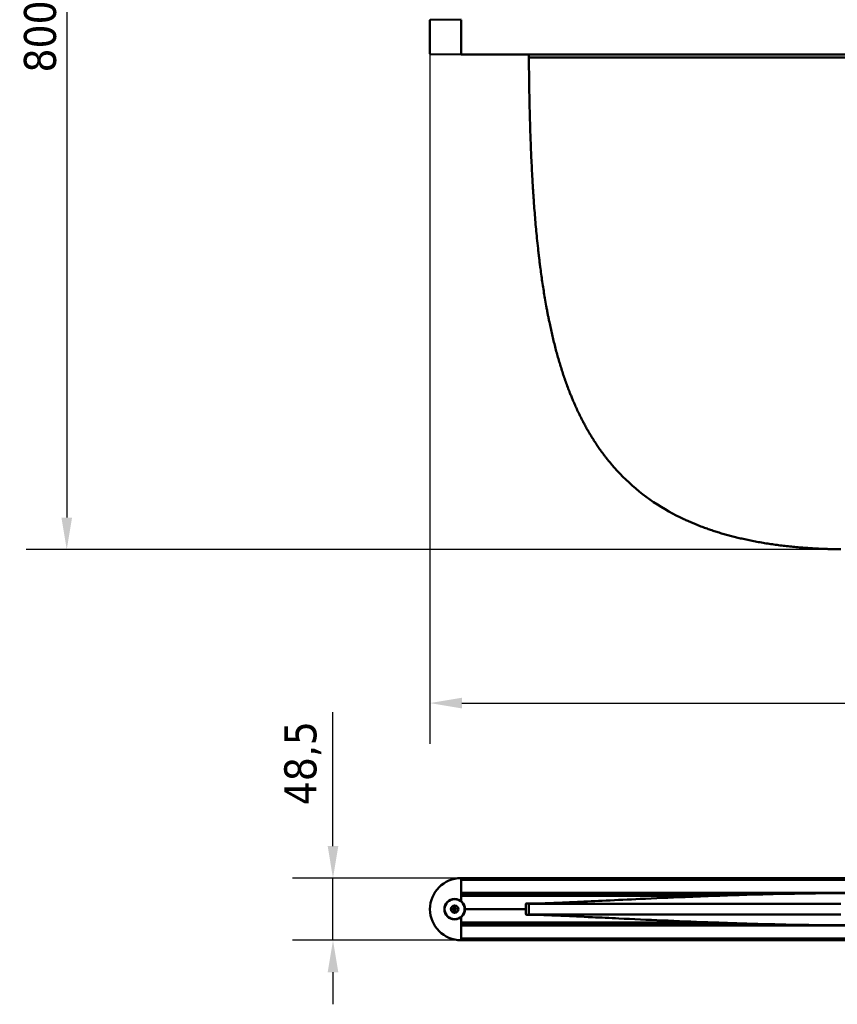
# Model space of a CAD drawing. Header units: millimetres. Extents: x 448 to 2336, y 1062 to 2601.
# Tile 1 of 10: x 448 to 1087, y 1067 to 1836. Entities that reach past the tile are written whole.
import ezdxf

# ---------------------------------------------------------------- set-up
doc = ezdxf.new("R2010")
doc.units = ezdxf.units.MM
doc.header["$LTSCALE"] = 10
doc.layers.add('Quota (ISO)', color=7, linetype='Continuous', lineweight=25)
doc.layers.add('Visibile (ISO)', color=7, linetype='Continuous', lineweight=50)
doc.styles.add('Testo nota (ISO)', font='tahoma.ttf')
doc.dimstyles.new('PENTA', dxfattribs={"dimscale": 10, "dimtxt": 2.5, "dimasz": 2.5, "dimexe": 3.175, "dimexo": 0, "dimgap": 0.762, "dimtad": 1, "dimrnd": 1e-08, "dimtxsty": 'Testo nota (ISO)', "dimcen": 0.09, "dimdle": 10, "dimclrd": 256, "dimclre": 256, "dimclrt": 256, "dimazin": 2, "dimtfac": 0.8, "dimtmove": 0, "dimatfit": 3, "dimfxl": 1, "dimtolj": 1, "dimlwd": -1, "dimlwe": -1, "dimarcsym": 0})

# ---------------------------------------------------------------- blocks, each defined once
blk = doc.blocks.new('*D7')
at = {"layer": 'Defpoints', "color": 0, "transparency": 16777216}
for p in [(768.68, 1809.46), (1827.18, 1809.46), (1827.18, 1302.6)]:
    blk.add_point(p, dxfattribs=at)
at = {"layer": 'Quota (ISO)', "transparency": 16777216}
for p, q in [((768.68, 1809.46), (768.68, 1270.85)), ((1827.18, 1809.46), (1827.18, 1270.85)), ((793.68, 1302.6), (1802.18, 1302.6))]:
    blk.add_line(p, q, dxfattribs=at)
for points in [[(793.68, 1306.77), (793.68, 1298.43), (768.68, 1302.6)], [(1802.18, 1306.77), (1802.18, 1298.43), (1827.18, 1302.6)]]:
    blk.add_solid(points, dxfattribs=at)
at = {"layer": 'Quota (ISO)', "transparency": 16777216, "insert": (1248.6, 1342), "char_height": 25, "attachment_point": 1, "style": 'Testo nota (ISO)'}
blk.add_mtext('\\A1;1058,5', dxfattribs=at)
blk = doc.blocks.new('*D20')
at = {"layer": 'Defpoints', "color": 0, "transparency": 16777216}
for p in [(1083.97, 2222.42), (485, 1422.42), (1083.97, 1422.42)]:
    blk.add_point(p, dxfattribs=at)
at = {"layer": 'Quota (ISO)', "transparency": 16777216}
for p, q in [((1083.97, 2222.42), (453.25, 2222.42)), ((485, 2197.42), (485, 1447.42)), ((1083.97, 1422.42), (453.25, 1422.42))]:
    blk.add_line(p, q, dxfattribs=at)
for points in [[(480.83, 2197.42), (489.17, 2197.42), (485, 2222.42)], [(480.83, 1447.42), (489.17, 1447.42), (485, 1422.42)]]:
    blk.add_solid(points, dxfattribs=at)
at = {"layer": 'Quota (ISO)', "transparency": 16777216, "insert": (464.31, 1823), "char_height": 25, "attachment_point": 5, "rotation": 90, "style": 'Testo nota (ISO)'}
blk.add_mtext('\\A1;800', dxfattribs=at)
blk = doc.blocks.new('*D29')
at = {"layer": 'Defpoints', "color": 0, "transparency": 16777216}
for p in [(792.93, 1165.95), (692.93, 1117.45), (792.93, 1117.45)]:
    blk.add_point(p, dxfattribs=at)
at = {"layer": 'Quota (ISO)', "transparency": 16777216}
for p, q in [((692.93, 1190.95), (692.93, 1295.45)), ((792.93, 1165.95), (661.18, 1165.95)), ((692.93, 1117.45), (692.93, 1165.95)), ((792.93, 1117.45), (661.18, 1117.45)), ((692.93, 1092.45), (692.93, 1067.45))]:
    blk.add_line(p, q, dxfattribs=at)
for points in [[(688.77, 1190.95), (697.1, 1190.95), (692.93, 1165.95)], [(688.77, 1092.45), (697.1, 1092.45), (692.93, 1117.45)]]:
    blk.add_solid(points, dxfattribs=at)
at = {"layer": 'Quota (ISO)', "transparency": 16777216, "insert": (669.42, 1255.7), "char_height": 25, "attachment_point": 5, "rotation": 90, "style": 'Testo nota (ISO)'}
blk.add_mtext('\\A1;48,5', dxfattribs=at)

msp = doc.modelspace()

# ---------------------------------------------------------------- linework, layer by layer
at = {"layer": 'Visibile (ISO)'}
for p, q in [((768.683, 1835.741), (768.683, 1809.46)), ((768.93, 1835.991), (792.933, 1836.2)), ((792.933, 1809.2), (792.933, 1836)), ((792.933, 1835.95), (792.933, 1809.25)), ((792.933, 1809), (768.93, 1809.21)), ((792.933, 1809.2), (792.933, 1809)), ((1802.933, 1809), (792.933, 1809)), ((845.933, 1806.598), (845.933, 1809)), ((912.884, 1486.129), (910.82, 1488.501)), ((914.994, 1483.796), (912.884, 1486.129)), ((917.148, 1481.505), (914.994, 1483.796)), ((919.349, 1479.255), (917.148, 1481.505)), ((921.595, 1477.047), (919.349, 1479.255)), ((924.12, 1474.666), (921.595, 1477.047)), ((926.7, 1472.337), (924.12, 1474.666)), ((929.334, 1470.062), (926.7, 1472.337)), ((932.023, 1467.841), (929.334, 1470.062)), ((934.765, 1465.675), (932.023, 1467.841)), ((937.561, 1463.563), (934.765, 1465.675)), ((940.409, 1461.508), (937.561, 1463.563)), ((943.309, 1459.508), (940.409, 1461.508)), ((946.26, 1457.564), (943.309, 1459.508)), ((949.262, 1455.677), (946.26, 1457.564)), ((952.315, 1453.847), (949.262, 1455.677)), ((955.156, 1452.218), (952.315, 1453.847)), ((958.038, 1450.638), (955.156, 1452.218)), ((960.959, 1449.105), (958.038, 1450.638)), ((963.921, 1447.619), (960.959, 1449.105)), ((966.92, 1446.181), (963.921, 1447.619)), ((792.933, 1165.952), (792.933, 1165.752)), ((792.933, 1165.952), (1533.433, 1165.952)), ((792.933, 1165.752), (792.933, 1164.756)), ((792.933, 1147.947), (792.933, 1165.702)), ((1533.433, 1164.556), (792.933, 1164.556)), ((792.933, 1154.348), (1533.433, 1154.348)), ((792.933, 1154.148), (792.933, 1152.892)), ((1008.199, 1152.692), (792.933, 1152.692)), ((802.734, 1152.366), (792.933, 1152.452)), ((793.933, 1152.212), (994.036, 1152.212)), ((853.94, 1146.152), (844.091, 1146.152)), ((855.643, 1146.212), (844.433, 1146.212)), ((845.933, 1137.454), (845.933, 1145.951)), ((959.318, 1152.452), (1000.933, 1152.452)), ((980.818, 1145.953), (980.818, 1145.953)), ((992.586, 1145.952), (988.789, 1145.952)), ((996.423, 1145.952), (992.586, 1145.952)), ((1000.3, 1145.952), (996.423, 1145.952)), ((1004.216, 1145.952), (1000.3, 1145.952)), ((1008.17, 1145.952), (1004.216, 1145.952)), ((1012.159, 1145.952), (1008.17, 1145.952)), ((1014.503, 1145.952), (1012.159, 1145.952)), ((1016.858, 1145.952), (1014.503, 1145.952)), ((1019.224, 1145.952), (1016.858, 1145.952)), ((1021.602, 1145.952), (1019.224, 1145.952)), ((1023.99, 1145.952), (1021.602, 1145.952)), ((1026.389, 1145.952), (1023.99, 1145.952)), ((1031.217, 1145.952), (1026.389, 1145.952)), ((1036.085, 1145.952), (1031.217, 1145.952)), ((1040.99, 1145.952), (1036.085, 1145.952)), ((1045.931, 1145.952), (1040.99, 1145.952)), ((1050.905, 1145.952), (1045.931, 1145.952)), ((1055.911, 1145.952), (1050.905, 1145.952)), ((1060.947, 1145.952), (1055.911, 1145.952)), ((1066.012, 1145.952), (1060.947, 1145.952)), ((1071.103, 1145.952), (1066.012, 1145.952)), ((1074.152, 1145.952), (1071.103, 1145.952)), ((1077.209, 1145.952), (1074.152, 1145.952)), ((1080.313, 1145.952), (1077.209, 1145.952)), ((1083.425, 1145.952), (1080.313, 1145.952)), ((1089.636, 1145.952), (1083.425, 1145.952)), ((843.433, 1141.712), (795.933, 1141.712)), ((843.433, 1141.712), (795.933, 1141.712)), ((843.433, 1145.212), (843.433, 1141.712)), ((843.433, 1138.212), (843.433, 1141.712)), ((792.933, 1117.702), (792.933, 1135.457)), ((792.933, 1130.952), (802.734, 1131.038)), ((792.933, 1130.712), (1008.211, 1130.712)), ((792.933, 1130.512), (792.933, 1129.256)), ((793.933, 1131.212), (993.487, 1131.212)), ((844.153, 1137.252), (853.951, 1137.252)), ((855.095, 1137.212), (844.433, 1137.212)), ((877.135, 1137.452), (876.311, 1137.452)), ((877.976, 1137.452), (877.135, 1137.452)), ((882.403, 1137.452), (881.519, 1137.452)), ((883.304, 1137.452), (882.403, 1137.452)), ((884.205, 1137.452), (883.304, 1137.452)), ((885.122, 1137.452), (884.205, 1137.452)), ((1000.933, 1130.952), (959.318, 1130.952)), ((980.818, 1137.452), (980.818, 1137.451)), ((992.586, 1137.452), (988.789, 1137.452)), ((996.423, 1137.452), (992.586, 1137.452)), ((1000.3, 1137.452), (996.423, 1137.452)), ((1004.216, 1137.452), (1000.3, 1137.452)), ((1008.17, 1137.452), (1004.216, 1137.452)), ((1012.159, 1137.452), (1008.17, 1137.452)), ((1014.503, 1137.452), (1012.159, 1137.452)), ((1016.858, 1137.452), (1014.503, 1137.452)), ((1019.224, 1137.452), (1016.858, 1137.452)), ((1021.602, 1137.452), (1019.224, 1137.452)), ((1023.99, 1137.452), (1021.602, 1137.452)), ((1026.389, 1137.452), (1023.99, 1137.452)), ((1031.217, 1137.452), (1026.389, 1137.452)), ((1036.085, 1137.452), (1031.217, 1137.452)), ((1040.99, 1137.452), (1036.085, 1137.452)), ((1045.931, 1137.452), (1040.99, 1137.452)), ((1050.905, 1137.452), (1045.931, 1137.452)), ((1055.911, 1137.452), (1050.905, 1137.452)), ((1060.947, 1137.452), (1055.911, 1137.452)), ((1066.012, 1137.452), (1060.947, 1137.452)), ((1071.103, 1137.452), (1066.012, 1137.452)), ((1074.152, 1137.452), (1071.103, 1137.452)), ((1077.209, 1137.452), (1074.152, 1137.452)), ((1080.313, 1137.452), (1077.209, 1137.452)), ((1083.425, 1137.452), (1080.313, 1137.452)), ((1089.636, 1137.452), (1083.425, 1137.452)), ((1533.433, 1129.056), (792.933, 1129.056)), ((792.933, 1118.848), (1533.433, 1118.848)), ((792.933, 1118.648), (792.933, 1117.652)), ((792.933, 1117.652), (792.933, 1117.452)), ((1533.433, 1117.452), (792.933, 1117.452))]:
    msp.add_line(p, q, dxfattribs=at)
for radius in [8, 7.8, 2.9, 2.7, 1.229, 0.75]:
    msp.add_circle((787.933, 1141.702), radius, dxfattribs=at)
for centre, radius, start, end in [((768.933, 1835.741), 0.25, 90.5, 180), ((768.933, 1809.46), 0.25, 180, 269.5), ((792.933, 1141.702), 24.25, 90, 270), ((793.933, 1151.212), 1, 90, 180), ((802.733, 1152.166), 0.2, 13.159027, 89.5), ((844.433, 1145.212), 1, 90, 180), ((844.433, 1145.192), 1, 106.260205, 180), ((959.318, 1151.452), 1, 89.999985, 130.550023), ((844.433, 1138.212), 1, 180, 270), ((793.933, 1132.212), 1, 180, 270), ((802.733, 1131.238), 0.2, 270.5, 352.665918), ((959.318, 1131.952), 1, 227.750266, 270.000015)]:
    msp.add_arc(centre, radius, start, end, dxfattribs=at)
for points, knots in [([(845.933, 1806.598), (849.292, 1806.598), (852.597, 1806.595), (855.923, 1806.593), (870.199, 1806.583), (884.855, 1806.598), (899.277, 1806.598), (904.804, 1806.598), (910.31, 1806.601), (915.826, 1806.602), (935.811, 1806.608), (955.911, 1806.605), (975.941, 1806.601), (981.765, 1806.6), (987.584, 1806.598), (993.407, 1806.598), (1007.564, 1806.598), (1021.707, 1806.59), (1035.866, 1806.591), (1045.86, 1806.592), (1055.862, 1806.599), (1065.855, 1806.599), (1075.86, 1806.599), (1085.865, 1806.606), (1095.87, 1806.607), (1109.117, 1806.609), (1122.364, 1806.599), (1135.612, 1806.599), (1142.363, 1806.599), (1149.12, 1806.595), (1155.875, 1806.594), (1175.86, 1806.59), (1195.822, 1806.598), (1215.799, 1806.598), (1216.842, 1806.598), (1217.884, 1806.598), (1218.926, 1806.598), (1237.903, 1806.598), (1256.982, 1806.61), (1275.914, 1806.605), (1283.246, 1806.603), (1290.556, 1806.598), (1297.905, 1806.598), (1310.512, 1806.598), (1323.315, 1806.584), (1335.808, 1806.593), (1339.141, 1806.595), (1342.454, 1806.598), (1345.818, 1806.598)], [0, 0, 0, 0, 10.0780569, 10.0780569, 10.0780569, 53.344741, 53.344741, 53.344741, 69.9249561, 69.9249561, 69.9249561, 130.0041715, 130.0041715, 130.0041715, 147.4748858, 147.4748858, 147.4748858, 189.9454949, 189.9454949, 189.9454949, 219.9220148, 219.9220148, 219.9220148, 249.9373409, 249.9373409, 249.9373409, 289.6791487, 289.6791487, 289.6791487, 309.9341747, 309.9341747, 309.9341747, 369.8668955, 369.8668955, 369.8668955, 372.9933469, 372.9933469, 372.9933469, 429.9243702, 429.9243702, 429.9243702, 451.9727972, 451.9727972, 451.9727972, 489.7928175, 489.7928175, 489.7928175, 499.8851894, 499.8851894, 499.8851894, 499.8851894]), ([(895.806, 1509.017), (895.511, 1509.498), (895.216, 1509.978), (894.625, 1510.94), (894.329, 1511.42), (894.034, 1511.901)], [-0.33853328, -0.33853328, -0.33853328, -0.33853328, -0.16928198, -0.16928198, -0.00003068, -0.00003068, -0.00003068, -0.00003068]), ([(910.82, 1488.501), (910.484, 1488.903), (910.147, 1489.305), (909.474, 1490.109), (909.138, 1490.511), (908.801, 1490.913)], [-0.31453402, -0.31453402, -0.31453402, -0.31453402, -0.15727229, -0.15727229, -0.00001054, -0.00001054, -0.00001054, -0.00001054]), ([(988.789, 1437.471), (988.164, 1437.687), (987.538, 1437.903), (986.287, 1438.334), (985.662, 1438.55), (985.036, 1438.766)], [-0.39710703, -0.39710703, -0.39710703, -0.39710703, -0.19858508, -0.19858508, -0.00006314, -0.00006314, -0.00006314, -0.00006314]), ([(846.094, 1145.957), (847.525, 1145.971), (848.849, 1145.996), (852.592, 1146.103), (856.399, 1146.227), (868.349, 1146.715), (875.165, 1147.013), (890.438, 1147.712), (898.172, 1148.073), (914.706, 1148.845), (923.642, 1149.262), (944.205, 1150.198), (956.005, 1150.719), (983.843, 1151.86), (1000.008, 1152.457), (1038.083, 1153.591), (1060.108, 1154.031), (1106.425, 1154.306), (1130.785, 1154.049), (1178.538, 1152.939), (1202.066, 1152.105), (1247.423, 1150.235), (1269.973, 1149.175), (1295.228, 1147.995), (1300.741, 1147.738), (1312.824, 1147.183), (1318.863, 1146.914), (1328.162, 1146.517), (1331.78, 1146.373), (1337.876, 1146.145), (1339.818, 1146.084), (1342.554, 1146.005), (1343.418, 1145.987), (1344.937, 1145.963), (1345.316, 1145.959), (1345.677, 1145.956)], [0, 0, 0, 0, 4.6932082, 4.6932082, 9.6930899, 9.6930899, 13.2914141, 13.2914141, 16.0748557, 16.0748557, 18.9575357, 18.9575357, 22.6009175, 22.6009175, 27.500553, 27.500553, 34.1103675, 34.1103675, 41.3996645, 41.3996645, 48.4978006, 48.4978006, 55.3276313, 55.3276313, 57.3547183, 57.3547183, 60.2424944, 60.2424944, 62.9650862, 62.9650862, 66.1995867, 66.1995867, 69.8485532, 69.8485532, 71.1129608, 71.1129608, 71.1129608, 71.1129608]), ([(895.806, 1145.952), (895.511, 1145.953), (895.216, 1145.953), (894.625, 1145.953), (894.329, 1145.953), (894.034, 1145.952)], [-0.33852005, -0.33852005, -0.33852005, -0.33852005, -0.16926877, -0.16926877, -0.00001748, -0.00001748, -0.00001748, -0.00001748]), ([(910.82, 1145.952), (910.484, 1145.952), (910.147, 1145.953), (909.474, 1145.953), (909.138, 1145.952), (908.801, 1145.952)], [-0.31452886, -0.31452886, -0.31452886, -0.31452886, -0.15726713, -0.15726713, -0.00000539, -0.00000539, -0.00000539, -0.00000539]), ([(912.884, 1145.952), (912.54, 1145.952), (912.196, 1145.952), (911.508, 1145.952), (911.164, 1145.952), (910.82, 1145.952)], [-0.31447771, -0.31447771, -0.31447771, -0.31447771, -0.15724488, -0.15724488, -0.00001205, -0.00001205, -0.00001205, -0.00001205]), ([(914.994, 1145.952), (914.642, 1145.952), (914.29, 1145.952), (913.587, 1145.952), (913.236, 1145.952), (912.884, 1145.952)], [-0.31449698, -0.31449698, -0.31449698, -0.31449698, -0.15725774, -0.15725774, -0.0000185, -0.0000185, -0.0000185, -0.0000185]), ([(917.148, 1145.952), (916.789, 1145.952), (916.43, 1145.952), (915.712, 1145.952), (915.353, 1145.952), (914.994, 1145.952)], [-0.31460788, -0.31460788, -0.31460788, -0.31460788, -0.15731137, -0.15731137, -0.00002412, -0.00002412, -0.00002412, -0.00002412]), ([(919.349, 1145.952), (918.982, 1145.952), (918.615, 1145.952), (917.882, 1145.952), (917.515, 1145.952), (917.148, 1145.952)], [-0.31474595, -0.31474595, -0.31474595, -0.31474595, -0.15738723, -0.15738723, -0.00002851, -0.00002851, -0.00002851, -0.00002851]), ([(921.595, 1145.952), (921.221, 1145.952), (920.846, 1145.952), (920.098, 1145.952), (919.723, 1145.952), (919.349, 1145.952)], [-0.3149823, -0.3149823, -0.3149823, -0.3149823, -0.15750683, -0.15750683, -0.00003134, -0.00003134, -0.00003134, -0.00003134]), ([(924.12, 1145.952), (923.699, 1145.952), (923.278, 1145.952), (922.437, 1145.952), (922.016, 1145.952), (921.595, 1145.952)], [-0.34711028, -0.34711028, -0.34711028, -0.34711028, -0.17356664, -0.17356664, -0.00003236, -0.00003236, -0.00003236, -0.00003236]), ([(926.7, 1145.952), (926.27, 1145.952), (925.84, 1145.952), (924.98, 1145.952), (924.55, 1145.952), (924.12, 1145.952)], [-0.3475619, -0.3475619, -0.3475619, -0.3475619, -0.17379675, -0.17379675, -0.0000316, -0.0000316, -0.0000316, -0.0000316]), ([(929.334, 1145.952), (928.895, 1145.952), (928.456, 1145.952), (927.578, 1145.952), (927.139, 1145.952), (926.7, 1145.952)], [-0.34811251, -0.34811251, -0.34811251, -0.34811251, -0.17407077, -0.17407077, -0.00002903, -0.00002903, -0.00002903, -0.00002903]), ([(932.023, 1145.952), (931.575, 1145.952), (931.127, 1145.952), (930.231, 1145.952), (929.782, 1145.952), (929.334, 1145.952)], [-0.34875254, -0.34875254, -0.34875254, -0.34875254, -0.17438883, -0.17438883, -0.00002512, -0.00002512, -0.00002512, -0.00002512]), ([(934.765, 1145.952), (934.308, 1145.952), (933.851, 1145.953), (932.937, 1145.953), (932.48, 1145.952), (932.023, 1145.952)], [-0.3494922, -0.3494922, -0.3494922, -0.3494922, -0.17475621, -0.17475621, -0.00002022, -0.00002022, -0.00002022, -0.00002022]), ([(937.561, 1145.952), (937.095, 1145.952), (936.629, 1145.953), (935.697, 1145.953), (935.231, 1145.952), (934.765, 1145.952)], [-0.35032754, -0.35032754, -0.35032754, -0.35032754, -0.17517119, -0.17517119, -0.00001485, -0.00001485, -0.00001485, -0.00001485]), ([(940.409, 1145.952), (939.934, 1145.953), (939.459, 1145.953), (938.51, 1145.953), (938.035, 1145.953), (937.561, 1145.952)], [-0.35125333, -0.35125333, -0.35125333, -0.35125333, -0.17563125, -0.17563125, -0.00000917, -0.00000917, -0.00000917, -0.00000917]), ([(943.309, 1145.952), (942.825, 1145.953), (942.342, 1145.953), (941.375, 1145.953), (940.892, 1145.953), (940.409, 1145.952)], [-0.35227955, -0.35227955, -0.35227955, -0.35227955, -0.17614158, -0.17614158, -0.00000361, -0.00000361, -0.00000361, -0.00000361]), ([(946.26, 1145.952), (945.768, 1145.953), (945.276, 1145.953), (944.293, 1145.953), (943.801, 1145.953), (943.309, 1145.952)], [-0.35340263, -0.35340263, -0.35340263, -0.35340263, -0.17670318, -0.17670318, -0.00000374, -0.00000374, -0.00000374, -0.00000374]), ([(949.262, 1145.953), (948.762, 1145.953), (948.262, 1145.953), (947.261, 1145.953), (946.761, 1145.953), (946.26, 1145.952)], [-0.3546214, -0.3546214, -0.3546214, -0.3546214, -0.177315, -0.177315, -0.00000863, -0.00000863, -0.00000863, -0.00000863]), ([(952.315, 1145.953), (951.806, 1145.953), (951.297, 1145.953), (950.28, 1145.953), (949.771, 1145.953), (949.262, 1145.953)], [-0.35592316, -0.35592316, -0.35592316, -0.35592316, -0.17796796, -0.17796796, -0.00001275, -0.00001275, -0.00001275, -0.00001275]), ([(955.156, 1145.953), (954.682, 1145.953), (954.209, 1145.953), (953.262, 1145.953), (952.788, 1145.953), (952.315, 1145.953)], [-0.32748198, -0.32748198, -0.32748198, -0.32748198, -0.16374914, -0.16374914, -0.00001628, -0.00001628, -0.00001628, -0.00001628]), ([(958.038, 1145.953), (957.557, 1145.953), (957.077, 1145.953), (956.116, 1145.953), (955.636, 1145.953), (955.156, 1145.953)], [-0.32869875, -0.32869875, -0.32869875, -0.32869875, -0.16435877, -0.16435877, -0.00001877, -0.00001877, -0.00001877, -0.00001877]), ([(960.959, 1145.953), (960.472, 1145.953), (959.986, 1145.953), (959.012, 1145.953), (958.525, 1145.953), (958.038, 1145.953)], [-0.32997975, -0.32997975, -0.32997975, -0.32997975, -0.16500029, -0.16500029, -0.00002081, -0.00002081, -0.00002081, -0.00002081]), ([(963.921, 1145.953), (963.427, 1145.953), (962.934, 1145.953), (961.946, 1145.953), (961.453, 1145.953), (960.959, 1145.953)], [-0.33130397, -0.33130397, -0.33130397, -0.33130397, -0.16566323, -0.16566323, -0.00002247, -0.00002247, -0.00002247, -0.00002247]), ([(966.92, 1145.952), (966.42, 1145.953), (965.92, 1145.953), (964.92, 1145.953), (964.42, 1145.953), (963.921, 1145.953)], [-0.33267899, -0.33267899, -0.33267899, -0.33267899, -0.16635144, -0.16635144, -0.00002391, -0.00002391, -0.00002391, -0.00002391]), ([(988.789, 1145.952), (988.164, 1145.954), (987.538, 1145.954), (986.287, 1145.954), (985.662, 1145.954), (985.036, 1145.953)], [-0.39709382, -0.39709382, -0.39709382, -0.39709382, -0.19857189, -0.19857189, -0.00004997, -0.00004997, -0.00004997, -0.00004997]), ([(1345.677, 1137.449), (1344.248, 1137.436), (1343.042, 1137.414), (1339.374, 1137.308), (1336.575, 1137.217), (1327.392, 1136.857), (1321.598, 1136.613), (1307.535, 1135.981), (1299.692, 1135.617), (1283.476, 1134.86), (1275.104, 1134.468), (1256.052, 1133.59), (1245.191, 1133.1), (1219.653, 1132.01), (1204.838, 1131.425), (1169.659, 1130.238), (1149.184, 1129.71), (1104.317, 1129.098), (1079.834, 1129.142), (1032.078, 1129.932), (1008.702, 1130.633), (961.944, 1132.39), (938.113, 1133.471), (909.04, 1134.823), (902.032, 1135.151), (886.739, 1135.863), (878.808, 1136.227), (867.533, 1136.722), (863.462, 1136.892), (856.541, 1137.164), (853.993, 1137.253), (850.412, 1137.367), (849.656, 1137.386), (847.696, 1137.427), (846.839, 1137.44), (846.094, 1137.447)], [0, 0, 0, 0, 5.0001578, 5.0001578, 8.9756399, 8.9756399, 12.5626519, 12.5626519, 15.5595892, 15.5595892, 18.3135291, 18.3135291, 21.6935948, 21.6935948, 26.1999654, 26.1999654, 32.3595128, 32.3595128, 39.6789913, 39.6789913, 46.7166076, 46.7166076, 53.9209165, 53.9209165, 56.297909, 56.297909, 59.5271162, 59.5271162, 62.2288708, 62.2288708, 65.2526408, 65.2526408, 68.6847238, 68.6847238, 71.1278109, 71.1278109, 71.1278109, 71.1278109]), ([(895.806, 1137.452), (895.511, 1137.451), (895.216, 1137.451), (894.625, 1137.451), (894.329, 1137.451), (894.034, 1137.452)], [0.00003187, 0.00003187, 0.00003187, 0.00003187, 0.16928312, 0.16928312, 0.33853437, 0.33853437, 0.33853437, 0.33853437]), ([(910.82, 1137.452), (910.484, 1137.452), (910.147, 1137.452), (909.474, 1137.452), (909.138, 1137.452), (908.801, 1137.452)], [0.00000579, 0.00000579, 0.00000579, 0.00000579, 0.15726748, 0.15726748, 0.31452918, 0.31452918, 0.31452918, 0.31452918]), ([(912.884, 1137.452), (912.54, 1137.452), (912.196, 1137.452), (911.508, 1137.452), (911.164, 1137.452), (910.82, 1137.452)], [0.00000266, 0.00000266, 0.00000266, 0.00000266, 0.15723544, 0.15723544, 0.31446822, 0.31446822, 0.31446822, 0.31446822]), ([(914.994, 1137.452), (914.642, 1137.452), (914.29, 1137.452), (913.587, 1137.452), (913.236, 1137.452), (912.884, 1137.452)], [0.00000828, 0.00000828, 0.00000828, 0.00000828, 0.15724747, 0.15724747, 0.31448667, 0.31448667, 0.31448667, 0.31448667]), ([(917.148, 1137.452), (916.789, 1137.452), (916.43, 1137.452), (915.712, 1137.452), (915.353, 1137.452), (914.994, 1137.452)], [0.00001267, 0.00001267, 0.00001267, 0.00001267, 0.1572934, 0.1572934, 0.31456488, 0.31456488, 0.31456488, 0.31456488]), ([(919.349, 1137.453), (918.982, 1137.452), (918.615, 1137.452), (917.882, 1137.452), (917.515, 1137.452), (917.148, 1137.452)], [0.00001549, 0.00001549, 0.00001549, 0.00001549, 0.15737414, 0.15737414, 0.31473281, 0.31473281, 0.31473281, 0.31473281]), ([(921.595, 1137.453), (921.221, 1137.452), (920.846, 1137.452), (920.098, 1137.452), (919.723, 1137.452), (919.349, 1137.453)], [0.00001654, 0.00001654, 0.00001654, 0.00001654, 0.15749195, 0.15749195, 0.31496738, 0.31496738, 0.31496738, 0.31496738]), ([(924.12, 1137.453), (923.699, 1137.452), (923.278, 1137.452), (922.437, 1137.452), (922.016, 1137.452), (921.595, 1137.453)], [0.00001576, 0.00001576, 0.00001576, 0.00001576, 0.17355151, 0.17355151, 0.34707791, 0.34707791, 0.34707791, 0.34707791]), ([(926.7, 1137.452), (926.27, 1137.452), (925.84, 1137.452), (924.98, 1137.452), (924.55, 1137.452), (924.12, 1137.453)], [0.00001319, 0.00001319, 0.00001319, 0.00001319, 0.17377835, 0.17377835, 0.34754351, 0.34754351, 0.34754351, 0.34754351]), ([(929.334, 1137.452), (928.895, 1137.452), (928.456, 1137.452), (927.578, 1137.452), (927.139, 1137.452), (926.7, 1137.452)], [0.00000928, 0.00000928, 0.00000928, 0.00000928, 0.17405104, 0.17405104, 0.3480928, 0.3480928, 0.3480928, 0.3480928]), ([(932.023, 1137.452), (931.575, 1137.452), (931.127, 1137.452), (930.231, 1137.452), (929.782, 1137.452), (929.334, 1137.452)], [0.00000439, 0.00000439, 0.00000439, 0.00000439, 0.17436813, 0.17436813, 0.34873186, 0.34873186, 0.34873186, 0.34873186]), ([(934.765, 1137.452), (934.308, 1137.452), (933.851, 1137.452), (932.937, 1137.452), (932.48, 1137.452), (932.023, 1137.452)], [0.00000299, 0.00000299, 0.00000299, 0.00000299, 0.17473901, 0.17473901, 0.34947503, 0.34947503, 0.34947503, 0.34947503]), ([(937.561, 1137.452), (937.095, 1137.452), (936.629, 1137.452), (935.697, 1137.452), (935.231, 1137.452), (934.765, 1137.452)], [0.00000867, 0.00000867, 0.00000867, 0.00000867, 0.17516506, 0.17516506, 0.35032145, 0.35032145, 0.35032145, 0.35032145]), ([(940.409, 1137.452), (939.934, 1137.452), (939.459, 1137.452), (938.51, 1137.452), (938.035, 1137.452), (937.561, 1137.452)], [0.00001425, 0.00001425, 0.00001425, 0.00001425, 0.17563637, 0.17563637, 0.35125849, 0.35125849, 0.35125849, 0.35125849]), ([(943.309, 1137.452), (942.825, 1137.452), (942.342, 1137.452), (941.375, 1137.452), (940.892, 1137.452), (940.409, 1137.452)], [0.0000196, 0.0000196, 0.0000196, 0.0000196, 0.17615762, 0.17615762, 0.35229563, 0.35229563, 0.35229563, 0.35229563]), ([(946.26, 1137.452), (945.768, 1137.452), (945.276, 1137.451), (944.293, 1137.451), (943.801, 1137.452), (943.309, 1137.452)], [0.00002446, 0.00002446, 0.00002446, 0.00002446, 0.17672396, 0.17672396, 0.35342345, 0.35342345, 0.35342345, 0.35342345]), ([(949.262, 1137.452), (948.762, 1137.452), (948.262, 1137.451), (947.261, 1137.451), (946.761, 1137.452), (946.26, 1137.452)], [0.00002862, 0.00002862, 0.00002862, 0.00002862, 0.17733506, 0.17733506, 0.35464148, 0.35464148, 0.35464148, 0.35464148]), ([(952.315, 1137.452), (951.806, 1137.451), (951.297, 1137.451), (950.28, 1137.451), (949.771, 1137.452), (949.262, 1137.452)], [0.00003216, 0.00003216, 0.00003216, 0.00003216, 0.17798741, 0.17798741, 0.35594266, 0.35594266, 0.35594266, 0.35594266]), ([(955.156, 1137.452), (954.682, 1137.451), (954.209, 1137.451), (953.262, 1137.451), (952.788, 1137.452), (952.315, 1137.452)], [0.00003464, 0.00003464, 0.00003464, 0.00003464, 0.16376752, 0.16376752, 0.3275004, 0.3275004, 0.3275004, 0.3275004]), ([(958.038, 1137.452), (957.557, 1137.451), (957.077, 1137.451), (956.116, 1137.451), (955.636, 1137.451), (955.156, 1137.452)], [0.00003668, 0.00003668, 0.00003668, 0.00003668, 0.16437669, 0.16437669, 0.32871672, 0.32871672, 0.32871672, 0.32871672]), ([(960.959, 1137.452), (960.472, 1137.451), (959.986, 1137.451), (959.012, 1137.451), (958.525, 1137.451), (958.038, 1137.452)], [0.00003835, 0.00003835, 0.00003835, 0.00003835, 0.16501784, 0.16501784, 0.32999734, 0.32999734, 0.32999734, 0.32999734]), ([(963.921, 1137.452), (963.427, 1137.451), (962.934, 1137.451), (961.946, 1137.451), (961.453, 1137.451), (960.959, 1137.452)], [0.00003979, 0.00003979, 0.00003979, 0.00003979, 0.16568055, 0.16568055, 0.33132132, 0.33132132, 0.33132132, 0.33132132]), ([(966.92, 1137.452), (966.42, 1137.451), (965.92, 1137.451), (964.92, 1137.451), (964.42, 1137.451), (963.921, 1137.452)], [0.00003471, 0.00003471, 0.00003471, 0.00003471, 0.16636228, 0.16636228, 0.33268983, 0.33268983, 0.33268983, 0.33268983]), ([(988.789, 1137.452), (988.164, 1137.451), (987.538, 1137.45), (986.287, 1137.45), (985.662, 1137.451), (985.036, 1137.452)], [0.00007025, 0.00007025, 0.00007025, 0.00007025, 0.19859214, 0.19859214, 0.39711401, 0.39711401, 0.39711401, 0.39711401])]:
    msp.add_open_spline(points, degree=3, knots=knots, dxfattribs=at)
for points in [[(845.972, 1800.29), (845.956, 1802.393), (845.944, 1804.496), (845.933, 1806.598)], [(846.111, 1788.03), (846.053, 1792.117), (846.004, 1796.203), (845.972, 1800.29)], [(846.313, 1775.82), (846.235, 1779.89), (846.168, 1783.96), (846.111, 1788.03)], [(846.584, 1763.664), (846.482, 1767.716), (846.391, 1771.768), (846.313, 1775.82)], [(846.753, 1757.353), (846.693, 1759.456), (846.637, 1761.56), (846.584, 1763.664)], [(846.943, 1751.057), (846.876, 1753.155), (846.813, 1755.254), (846.753, 1757.353)], [(847.151, 1744.867), (847.078, 1746.93), (847.009, 1748.993), (846.943, 1751.057)], [(847.38, 1738.692), (847.3, 1740.75), (847.223, 1742.809), (847.151, 1744.867)], [(847.722, 1730.425), (847.601, 1733.181), (847.487, 1735.936), (847.38, 1738.692)], [(848.107, 1722.188), (847.971, 1724.933), (847.843, 1727.679), (847.722, 1730.425)], [(848.537, 1713.982), (848.386, 1716.717), (848.243, 1719.452), (848.107, 1722.188)], [(849.116, 1704.178), (848.91, 1707.445), (848.718, 1710.713), (848.537, 1713.982)], [(849.432, 1699.294), (849.323, 1700.922), (849.218, 1702.55), (849.116, 1704.178)], [(849.768, 1694.424), (849.653, 1696.047), (849.541, 1697.671), (849.432, 1699.294)], [(850.309, 1687.142), (850.12, 1689.569), (849.94, 1691.996), (849.768, 1694.424)], [(850.896, 1679.891), (850.692, 1682.308), (850.496, 1684.724), (850.309, 1687.142)], [(851.534, 1672.673), (851.312, 1675.078), (851.1, 1677.485), (850.896, 1679.891)], [(852.224, 1665.489), (851.985, 1667.883), (851.755, 1670.277), (851.534, 1672.673)], [(853.057, 1657.548), (852.766, 1660.193), (852.489, 1662.84), (852.224, 1665.489)], [(853.506, 1653.539), (853.353, 1654.875), (853.203, 1656.211), (853.057, 1657.548)], [(853.975, 1649.543), (853.815, 1650.875), (853.659, 1652.207), (853.506, 1653.539)], [(854.451, 1645.669), (854.289, 1646.96), (854.13, 1648.252), (853.975, 1649.543)], [(854.946, 1641.807), (854.777, 1643.094), (854.612, 1644.381), (854.451, 1645.669)], [(855.738, 1635.957), (855.465, 1637.906), (855.201, 1639.856), (854.946, 1641.807)], [(856.578, 1630.136), (856.289, 1632.075), (856.009, 1634.015), (855.738, 1635.957)], [(857.47, 1624.348), (857.164, 1626.276), (856.866, 1628.206), (856.578, 1630.136)], [(858.416, 1618.592), (858.091, 1620.509), (857.776, 1622.428), (857.47, 1624.348)], [(859.511, 1612.36), (859.133, 1614.435), (858.769, 1616.513), (858.416, 1618.592)], [(860.097, 1609.193), (859.898, 1610.248), (859.703, 1611.304), (859.511, 1612.36)], [(860.701, 1606.038), (860.496, 1607.089), (860.295, 1608.141), (860.097, 1609.193)], [(861.299, 1603.026), (861.096, 1604.029), (860.897, 1605.033), (860.701, 1606.038)], [(861.914, 1600.025), (861.706, 1601.024), (861.501, 1602.025), (861.299, 1603.026)], [(862.961, 1595.142), (862.603, 1596.768), (862.254, 1598.395), (861.914, 1600.025)], [(864.058, 1590.291), (863.683, 1591.906), (863.317, 1593.523), (862.961, 1595.142)], [(865.21, 1585.473), (864.816, 1587.077), (864.432, 1588.683), (864.058, 1590.291)], [(866.417, 1580.69), (866.004, 1582.282), (865.602, 1583.876), (865.21, 1585.473)], [(867.681, 1575.942), (867.249, 1577.522), (866.828, 1579.104), (866.417, 1580.69)], [(868.967, 1571.362), (868.528, 1572.886), (868.099, 1574.413), (867.681, 1575.942)], [(870.312, 1566.82), (869.853, 1568.331), (869.405, 1569.845), (868.967, 1571.362)], [(871.716, 1562.317), (871.237, 1563.814), (870.769, 1565.316), (870.312, 1566.82)], [(873.183, 1557.854), (872.683, 1559.338), (872.194, 1560.826), (871.716, 1562.317)], [(874.714, 1553.434), (874.192, 1554.903), (873.682, 1556.377), (873.183, 1557.854)], [(876.311, 1549.058), (875.766, 1550.512), (875.234, 1551.971), (874.714, 1553.434)], [(877.135, 1546.887), (876.857, 1547.609), (876.583, 1548.333), (876.311, 1549.058)], [(877.976, 1544.728), (877.693, 1545.446), (877.412, 1546.166), (877.135, 1546.887)], [(879.125, 1541.868), (878.736, 1542.819), (878.354, 1543.772), (877.976, 1544.728)], [(880.306, 1539.03), (879.906, 1539.973), (879.513, 1540.919), (879.125, 1541.868)], [(881.519, 1536.214), (881.109, 1537.15), (880.704, 1538.089), (880.306, 1539.03)], [(882.403, 1534.222), (882.105, 1534.884), (881.811, 1535.549), (881.519, 1536.214)], [(883.304, 1532.242), (883.001, 1532.9), (882.7, 1533.56), (882.403, 1534.222)], [(884.205, 1530.311), (883.902, 1530.953), (883.601, 1531.597), (883.304, 1532.242)], [(885.122, 1528.393), (884.813, 1529.031), (884.507, 1529.67), (884.205, 1530.311)], [(886.384, 1525.829), (885.957, 1526.681), (885.537, 1527.535), (885.122, 1528.393)], [(887.676, 1523.287), (887.24, 1524.132), (886.809, 1524.979), (886.384, 1525.829)], [(889, 1520.769), (888.553, 1521.605), (888.112, 1522.445), (887.676, 1523.287)], [(890.631, 1517.778), (890.079, 1518.77), (889.536, 1519.767), (889, 1520.769)], [(892.309, 1514.821), (891.74, 1515.801), (891.182, 1516.787), (890.631, 1517.778)], [(894.034, 1511.901), (893.455, 1512.872), (892.877, 1513.844), (892.309, 1514.821)], [(897.628, 1506.171), (897.013, 1507.115), (896.41, 1508.066), (895.806, 1509.017)], [(898.682, 1504.576), (898.327, 1505.106), (897.976, 1505.637), (897.628, 1506.171)], [(899.751, 1502.993), (899.392, 1503.519), (899.035, 1504.047), (898.682, 1504.576)], [(900.821, 1501.446), (900.462, 1501.96), (900.105, 1502.476), (899.751, 1502.993)], [(901.906, 1499.911), (901.542, 1500.421), (901.18, 1500.933), (900.821, 1501.446)], [(903.576, 1497.617), (903.013, 1498.377), (902.456, 1499.142), (901.906, 1499.911)], [(905.281, 1495.352), (904.707, 1496.102), (904.138, 1496.857), (903.576, 1497.617)], [(907.023, 1493.117), (906.435, 1493.856), (905.856, 1494.602), (905.281, 1495.352)], [(908.801, 1490.913), (908.206, 1491.646), (907.611, 1492.378), (907.023, 1493.117)], [(969.958, 1444.79), (968.942, 1445.246), (967.931, 1445.714), (966.92, 1446.181)], [(972.414, 1443.712), (971.593, 1444.065), (970.773, 1444.424), (969.958, 1444.79)], [(974.894, 1442.663), (974.065, 1443.007), (973.238, 1443.357), (972.414, 1443.712)], [(977.396, 1441.644), (976.56, 1441.978), (975.726, 1442.318), (974.894, 1442.663)], [(979.288, 1440.899), (978.656, 1441.145), (978.026, 1441.393), (977.396, 1441.644)], [(981.192, 1440.172), (980.556, 1440.411), (979.921, 1440.654), (979.288, 1440.899)], [(985.036, 1438.766), (983.752, 1439.229), (982.469, 1439.692), (981.192, 1440.172)], [(992.586, 1436.238), (991.317, 1436.64), (990.053, 1437.056), (988.789, 1437.471)], [(996.423, 1435.064), (995.14, 1435.444), (993.861, 1435.834), (992.586, 1436.238)], [(1000.3, 1433.95), (999.005, 1434.311), (997.712, 1434.682), (996.423, 1435.064)], [(1004.216, 1432.894), (1002.908, 1433.235), (1001.603, 1433.587), (1000.3, 1433.95)], [(1008.17, 1431.895), (1006.849, 1432.218), (1005.531, 1432.55), (1004.216, 1432.894)], [(1012.159, 1430.953), (1010.827, 1431.257), (1009.497, 1431.571), (1008.17, 1431.895)], [(1014.503, 1430.43), (1013.721, 1430.601), (1012.94, 1430.775), (1012.159, 1430.953)], [(1016.858, 1429.925), (1016.072, 1430.09), (1015.287, 1430.258), (1014.503, 1430.43)], [(1019.224, 1429.439), (1018.435, 1429.598), (1017.646, 1429.76), (1016.858, 1429.925)], [(1021.602, 1428.972), (1020.809, 1429.124), (1020.016, 1429.28), (1019.224, 1429.439)], [(1023.99, 1428.522), (1023.193, 1428.669), (1022.397, 1428.819), (1021.602, 1428.972)], [(1026.389, 1428.091), (1025.589, 1428.232), (1024.789, 1428.375), (1023.99, 1428.522)], [(1031.217, 1427.282), (1029.606, 1427.54), (1027.996, 1427.809), (1026.389, 1428.091)], [(1036.085, 1426.544), (1034.461, 1426.778), (1032.838, 1427.024), (1031.217, 1427.282)], [(1040.99, 1425.874), (1039.354, 1426.086), (1037.718, 1426.309), (1036.085, 1426.544)], [(1045.931, 1425.272), (1044.283, 1425.461), (1042.636, 1425.662), (1040.99, 1425.874)], [(1050.905, 1424.735), (1049.246, 1424.902), (1047.588, 1425.081), (1045.931, 1425.272)], [(1055.911, 1424.262), (1054.241, 1424.408), (1052.573, 1424.566), (1050.905, 1424.735)], [(1060.947, 1423.851), (1059.268, 1423.977), (1057.589, 1424.114), (1055.911, 1424.262)], [(1066.012, 1423.501), (1064.323, 1423.608), (1062.635, 1423.724), (1060.947, 1423.851)], [(1071.103, 1423.211), (1069.406, 1423.298), (1067.708, 1423.395), (1066.012, 1423.501)], [(1074.152, 1423.066), (1073.135, 1423.111), (1072.119, 1423.159), (1071.103, 1423.211)], [(1077.209, 1422.941), (1076.19, 1422.979), (1075.17, 1423.021), (1074.152, 1423.066)], [(1080.313, 1422.835), (1079.278, 1422.867), (1078.243, 1422.902), (1077.209, 1422.941)], [(1083.425, 1422.748), (1082.388, 1422.774), (1081.35, 1422.802), (1080.313, 1422.835)], [(1089.636, 1422.635), (1087.565, 1422.66), (1085.495, 1422.698), (1083.425, 1422.748)], [(845.972, 1145.952), (845.956, 1145.952), (845.944, 1145.952), (845.933, 1145.95)], [(846.111, 1145.952), (846.053, 1145.952), (846.004, 1145.952), (845.972, 1145.952)], [(846.313, 1145.952), (846.235, 1145.952), (846.168, 1145.952), (846.111, 1145.952)], [(846.584, 1145.952), (846.482, 1145.952), (846.391, 1145.952), (846.313, 1145.952)], [(846.753, 1145.952), (846.693, 1145.952), (846.637, 1145.952), (846.584, 1145.952)], [(846.943, 1145.952), (846.876, 1145.952), (846.813, 1145.952), (846.753, 1145.952)], [(847.151, 1145.952), (847.078, 1145.952), (847.009, 1145.952), (846.943, 1145.952)], [(847.38, 1145.952), (847.3, 1145.952), (847.223, 1145.952), (847.151, 1145.952)], [(847.722, 1145.952), (847.601, 1145.952), (847.487, 1145.952), (847.38, 1145.952)], [(848.107, 1145.952), (847.971, 1145.952), (847.843, 1145.952), (847.722, 1145.952)], [(848.537, 1145.952), (848.386, 1145.952), (848.243, 1145.952), (848.107, 1145.952)], [(849.116, 1145.952), (848.91, 1145.952), (848.718, 1145.952), (848.537, 1145.952)], [(849.432, 1145.952), (849.323, 1145.952), (849.218, 1145.952), (849.116, 1145.952)], [(849.768, 1145.952), (849.653, 1145.952), (849.541, 1145.952), (849.432, 1145.952)], [(850.309, 1145.952), (850.12, 1145.952), (849.94, 1145.952), (849.768, 1145.952)], [(850.896, 1145.952), (850.692, 1145.952), (850.496, 1145.952), (850.309, 1145.952)], [(851.534, 1145.952), (851.312, 1145.952), (851.1, 1145.952), (850.896, 1145.952)], [(852.224, 1145.952), (851.985, 1145.952), (851.755, 1145.952), (851.534, 1145.952)], [(853.057, 1145.952), (852.766, 1145.952), (852.489, 1145.952), (852.224, 1145.952)], [(853.506, 1145.952), (853.353, 1145.952), (853.203, 1145.952), (853.057, 1145.952)], [(853.975, 1145.952), (853.815, 1145.952), (853.659, 1145.952), (853.506, 1145.952)], [(854.451, 1145.952), (854.289, 1145.952), (854.13, 1145.952), (853.975, 1145.952)], [(854.946, 1145.952), (854.777, 1145.952), (854.612, 1145.952), (854.451, 1145.952)], [(855.738, 1145.952), (855.465, 1145.952), (855.201, 1145.952), (854.946, 1145.952)], [(856.578, 1145.952), (856.289, 1145.952), (856.009, 1145.952), (855.738, 1145.952)], [(857.47, 1145.952), (857.164, 1145.952), (856.866, 1145.952), (856.578, 1145.952)], [(858.416, 1145.952), (858.091, 1145.952), (857.776, 1145.952), (857.47, 1145.952)], [(859.511, 1145.952), (859.133, 1145.952), (858.769, 1145.952), (858.416, 1145.952)], [(860.097, 1145.952), (859.898, 1145.952), (859.703, 1145.952), (859.511, 1145.952)], [(860.701, 1145.952), (860.496, 1145.952), (860.295, 1145.952), (860.097, 1145.952)], [(861.299, 1145.952), (861.096, 1145.952), (860.897, 1145.952), (860.701, 1145.952)], [(861.914, 1145.952), (861.706, 1145.952), (861.501, 1145.952), (861.299, 1145.952)], [(862.961, 1145.952), (862.603, 1145.952), (862.254, 1145.952), (861.914, 1145.952)], [(864.058, 1145.952), (863.683, 1145.952), (863.317, 1145.952), (862.961, 1145.952)], [(865.21, 1145.952), (864.816, 1145.952), (864.432, 1145.952), (864.058, 1145.952)], [(866.417, 1145.952), (866.004, 1145.952), (865.602, 1145.952), (865.21, 1145.952)], [(867.681, 1145.952), (867.249, 1145.952), (866.828, 1145.952), (866.417, 1145.952)], [(868.967, 1145.952), (868.528, 1145.952), (868.099, 1145.952), (867.681, 1145.952)], [(870.312, 1145.952), (869.853, 1145.952), (869.405, 1145.952), (868.967, 1145.952)], [(871.716, 1145.952), (871.237, 1145.952), (870.769, 1145.952), (870.312, 1145.952)], [(873.183, 1145.952), (872.683, 1145.952), (872.194, 1145.952), (871.716, 1145.952)], [(874.714, 1145.952), (874.192, 1145.952), (873.682, 1145.952), (873.183, 1145.952)], [(876.311, 1145.952), (875.766, 1145.952), (875.234, 1145.952), (874.714, 1145.952)], [(877.135, 1145.952), (876.857, 1145.952), (876.583, 1145.952), (876.311, 1145.952)], [(877.976, 1145.952), (877.693, 1145.952), (877.412, 1145.952), (877.135, 1145.952)], [(879.125, 1145.952), (878.736, 1145.952), (878.354, 1145.952), (877.976, 1145.952)], [(880.306, 1145.952), (879.906, 1145.952), (879.513, 1145.952), (879.125, 1145.952)], [(881.519, 1145.952), (881.109, 1145.952), (880.704, 1145.952), (880.306, 1145.952)], [(882.403, 1145.952), (882.105, 1145.952), (881.811, 1145.952), (881.519, 1145.952)], [(883.304, 1145.952), (883.001, 1145.952), (882.7, 1145.952), (882.403, 1145.952)], [(884.205, 1145.952), (883.902, 1145.952), (883.601, 1145.952), (883.304, 1145.952)], [(885.122, 1145.952), (884.813, 1145.952), (884.507, 1145.952), (884.205, 1145.952)], [(886.384, 1145.952), (885.957, 1145.952), (885.537, 1145.952), (885.122, 1145.952)], [(887.676, 1145.952), (887.24, 1145.952), (886.809, 1145.952), (886.384, 1145.952)], [(889, 1145.952), (888.553, 1145.952), (888.112, 1145.952), (887.676, 1145.952)], [(890.631, 1145.952), (890.079, 1145.952), (889.536, 1145.952), (889, 1145.952)], [(892.309, 1145.952), (891.74, 1145.952), (891.182, 1145.952), (890.631, 1145.952)], [(894.034, 1145.952), (893.455, 1145.952), (892.877, 1145.952), (892.309, 1145.952)], [(897.628, 1145.952), (897.013, 1145.952), (896.41, 1145.952), (895.806, 1145.952)], [(898.682, 1145.952), (898.327, 1145.952), (897.976, 1145.952), (897.628, 1145.952)], [(899.751, 1145.952), (899.392, 1145.952), (899.035, 1145.952), (898.682, 1145.952)], [(900.821, 1145.952), (900.462, 1145.952), (900.105, 1145.952), (899.751, 1145.952)], [(901.906, 1145.952), (901.542, 1145.952), (901.18, 1145.952), (900.821, 1145.952)], [(903.576, 1145.952), (903.013, 1145.952), (902.456, 1145.952), (901.906, 1145.952)], [(905.281, 1145.952), (904.707, 1145.952), (904.138, 1145.952), (903.576, 1145.952)], [(907.023, 1145.952), (906.435, 1145.952), (905.856, 1145.952), (905.281, 1145.952)], [(908.801, 1145.952), (908.206, 1145.952), (907.611, 1145.952), (907.023, 1145.952)], [(969.958, 1145.952), (968.942, 1145.952), (967.931, 1145.952), (966.92, 1145.952)], [(972.414, 1145.952), (971.593, 1145.952), (970.773, 1145.952), (969.958, 1145.952)], [(974.894, 1145.952), (974.065, 1145.952), (973.238, 1145.952), (972.414, 1145.952)], [(977.396, 1145.953), (976.56, 1145.953), (975.726, 1145.953), (974.894, 1145.952)], [(979.288, 1145.953), (978.656, 1145.953), (978.026, 1145.953), (977.396, 1145.953)], [(981.192, 1145.953), (980.556, 1145.953), (979.921, 1145.953), (979.288, 1145.953)], [(985.036, 1145.953), (983.752, 1145.953), (982.469, 1145.953), (981.192, 1145.953)], [(845.972, 1137.453), (845.956, 1137.453), (845.944, 1137.453), (845.933, 1137.454)], [(846.111, 1137.453), (846.053, 1137.453), (846.004, 1137.453), (845.972, 1137.453)], [(846.313, 1137.453), (846.235, 1137.453), (846.168, 1137.453), (846.111, 1137.453)], [(846.584, 1137.453), (846.482, 1137.453), (846.391, 1137.453), (846.313, 1137.453)], [(846.753, 1137.453), (846.693, 1137.453), (846.637, 1137.453), (846.584, 1137.453)], [(846.943, 1137.453), (846.876, 1137.453), (846.813, 1137.453), (846.753, 1137.453)], [(847.151, 1137.453), (847.078, 1137.453), (847.009, 1137.453), (846.943, 1137.453)], [(847.38, 1137.453), (847.3, 1137.453), (847.223, 1137.453), (847.151, 1137.453)], [(847.722, 1137.453), (847.601, 1137.453), (847.487, 1137.453), (847.38, 1137.453)], [(848.107, 1137.453), (847.971, 1137.453), (847.843, 1137.453), (847.722, 1137.453)], [(848.537, 1137.453), (848.386, 1137.453), (848.243, 1137.453), (848.107, 1137.453)], [(849.116, 1137.453), (848.91, 1137.453), (848.718, 1137.453), (848.537, 1137.453)], [(849.432, 1137.453), (849.323, 1137.453), (849.218, 1137.453), (849.116, 1137.453)], [(849.768, 1137.453), (849.653, 1137.453), (849.541, 1137.453), (849.432, 1137.453)], [(850.309, 1137.453), (850.12, 1137.453), (849.94, 1137.453), (849.768, 1137.453)], [(850.896, 1137.453), (850.692, 1137.453), (850.496, 1137.453), (850.309, 1137.453)], [(851.534, 1137.453), (851.312, 1137.453), (851.1, 1137.453), (850.896, 1137.453)], [(852.224, 1137.453), (851.985, 1137.453), (851.755, 1137.453), (851.534, 1137.453)], [(853.057, 1137.453), (852.766, 1137.453), (852.489, 1137.453), (852.224, 1137.453)], [(853.506, 1137.453), (853.353, 1137.453), (853.203, 1137.453), (853.057, 1137.453)], [(853.975, 1137.453), (853.815, 1137.453), (853.659, 1137.453), (853.506, 1137.453)], [(854.451, 1137.453), (854.289, 1137.453), (854.13, 1137.453), (853.975, 1137.453)], [(854.946, 1137.453), (854.777, 1137.453), (854.612, 1137.453), (854.451, 1137.453)], [(855.738, 1137.453), (855.465, 1137.453), (855.201, 1137.453), (854.946, 1137.453)], [(856.578, 1137.453), (856.289, 1137.453), (856.009, 1137.453), (855.738, 1137.453)], [(857.47, 1137.452), (857.164, 1137.452), (856.866, 1137.453), (856.578, 1137.453)], [(858.416, 1137.452), (858.091, 1137.452), (857.776, 1137.452), (857.47, 1137.452)], [(859.511, 1137.452), (859.133, 1137.452), (858.769, 1137.452), (858.416, 1137.452)], [(860.097, 1137.452), (859.898, 1137.452), (859.703, 1137.452), (859.511, 1137.452)], [(860.701, 1137.452), (860.496, 1137.452), (860.295, 1137.452), (860.097, 1137.452)], [(861.299, 1137.452), (861.096, 1137.452), (860.897, 1137.452), (860.701, 1137.452)], [(861.914, 1137.452), (861.706, 1137.452), (861.501, 1137.452), (861.299, 1137.452)], [(862.961, 1137.452), (862.603, 1137.452), (862.254, 1137.452), (861.914, 1137.452)], [(864.058, 1137.452), (863.683, 1137.452), (863.317, 1137.452), (862.961, 1137.452)], [(865.21, 1137.452), (864.816, 1137.452), (864.432, 1137.452), (864.058, 1137.452)], [(866.417, 1137.452), (866.004, 1137.452), (865.602, 1137.452), (865.21, 1137.452)], [(867.681, 1137.452), (867.249, 1137.452), (866.828, 1137.452), (866.417, 1137.452)], [(868.967, 1137.452), (868.528, 1137.452), (868.099, 1137.452), (867.681, 1137.452)], [(870.312, 1137.452), (869.853, 1137.452), (869.405, 1137.452), (868.967, 1137.452)], [(871.716, 1137.452), (871.237, 1137.452), (870.769, 1137.452), (870.312, 1137.452)], [(873.183, 1137.452), (872.683, 1137.452), (872.194, 1137.452), (871.716, 1137.452)], [(874.714, 1137.452), (874.192, 1137.452), (873.682, 1137.452), (873.183, 1137.452)], [(876.311, 1137.452), (875.766, 1137.452), (875.234, 1137.452), (874.714, 1137.452)], [(879.125, 1137.452), (878.736, 1137.452), (878.354, 1137.452), (877.976, 1137.452)], [(880.306, 1137.452), (879.906, 1137.452), (879.513, 1137.452), (879.125, 1137.452)], [(881.519, 1137.452), (881.109, 1137.452), (880.704, 1137.452), (880.306, 1137.452)], [(886.384, 1137.452), (885.957, 1137.452), (885.537, 1137.452), (885.122, 1137.452)], [(887.676, 1137.452), (887.24, 1137.452), (886.809, 1137.452), (886.384, 1137.452)], [(889, 1137.452), (888.553, 1137.452), (888.112, 1137.452), (887.676, 1137.452)], [(890.631, 1137.452), (890.079, 1137.452), (889.536, 1137.452), (889, 1137.452)], [(892.309, 1137.452), (891.74, 1137.452), (891.182, 1137.452), (890.631, 1137.452)], [(894.034, 1137.452), (893.455, 1137.452), (892.877, 1137.452), (892.309, 1137.452)], [(897.628, 1137.452), (897.013, 1137.452), (896.41, 1137.452), (895.806, 1137.452)], [(898.682, 1137.452), (898.327, 1137.452), (897.976, 1137.452), (897.628, 1137.452)], [(899.751, 1137.452), (899.392, 1137.452), (899.035, 1137.452), (898.682, 1137.452)], [(900.821, 1137.452), (900.462, 1137.452), (900.105, 1137.452), (899.751, 1137.452)], [(901.906, 1137.452), (901.542, 1137.452), (901.18, 1137.452), (900.821, 1137.452)], [(903.576, 1137.452), (903.013, 1137.452), (902.456, 1137.452), (901.906, 1137.452)], [(905.281, 1137.452), (904.707, 1137.452), (904.138, 1137.452), (903.576, 1137.452)], [(907.023, 1137.452), (906.435, 1137.452), (905.856, 1137.452), (905.281, 1137.452)], [(908.801, 1137.452), (908.206, 1137.452), (907.611, 1137.452), (907.023, 1137.452)], [(969.958, 1137.452), (968.942, 1137.452), (967.931, 1137.452), (966.92, 1137.452)], [(972.414, 1137.452), (971.593, 1137.452), (970.773, 1137.452), (969.958, 1137.452)], [(974.894, 1137.452), (974.065, 1137.452), (973.238, 1137.452), (972.414, 1137.452)], [(977.396, 1137.452), (976.56, 1137.452), (975.726, 1137.452), (974.894, 1137.452)], [(979.288, 1137.452), (978.656, 1137.452), (978.026, 1137.452), (977.396, 1137.452)], [(981.192, 1137.452), (980.556, 1137.452), (979.921, 1137.452), (979.288, 1137.452)], [(985.036, 1137.452), (983.752, 1137.452), (982.469, 1137.452), (981.192, 1137.452)]]:
    msp.add_open_spline(points, degree=3, dxfattribs=at)

# ---------------------------------------------------------------- dimensions: what is measured, and where the dimension line sits
at = {"layer": 'Quota (ISO)'}
for base, p1, p2, angle, override, picture, middle in [((485, 1422.421), (1083.973, 2222.421), (1083.973, 1422.421), 90, {"dimtofl": 0, "dimatfit": 1}, '*D20', (485, 1823)), ((1827.183, 1302.6), (768.683, 1809.46), (1827.183, 1809.46), 180, {"dimgap": 0.762, "dimdec": 2, "dimtol": 0, "dimlim": 0, "dimtp": 0, "dimtm": 0, "dimtdec": 2, "dimtofl": 0, "dimatfit": 1}, '*D7', (1297.933, 1302.6)), ((692.933, 1117.452), (792.933, 1165.952), (792.933, 1117.452), 270, {"dimatfit": 1}, '*D29', (692.933, 1255.699))]:
    dim = msp.add_linear_dim(base=base, p1=p1, p2=p2, angle=angle, dimstyle='PENTA', override=override, dxfattribs=at)
    dim.commit()
    dim.dimension.update_dxf_attribs({"geometry": picture, "text_midpoint": middle, "dimtype": 160})

doc.saveas('drawing.dxf')
